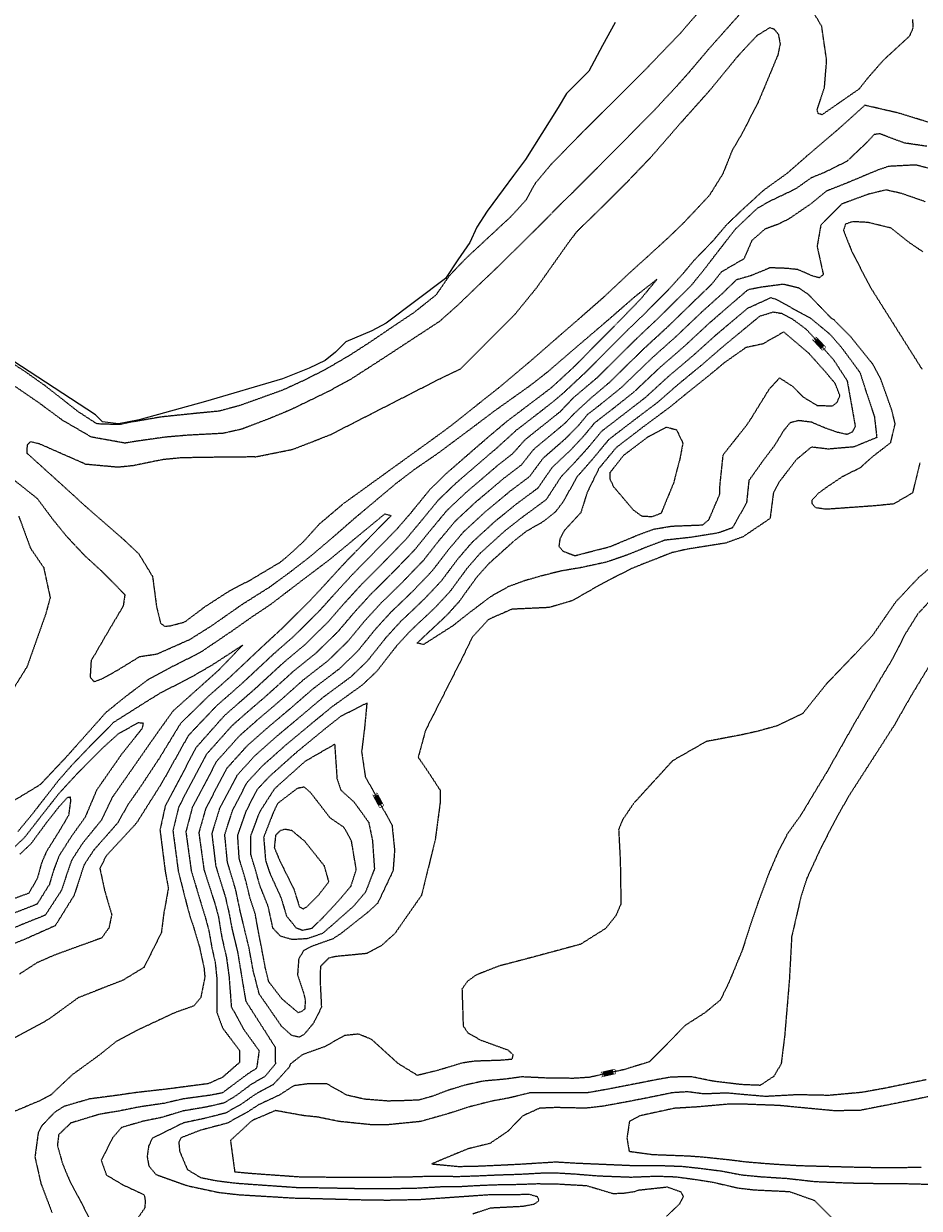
# Model space of a CAD drawing. Header units: feet. Extents: x 2234729 to 2255890, y 588345 to 614924.
# Tile 45 of 88: x 2246424 to 2246759, y 595066 to 595510. Entities that reach past the tile are written whole.
import ezdxf

# ---------------------------------------------------------------- set-up
doc = ezdxf.new("R2010")
doc.units = ezdxf.units.FT
doc.header["$MEASUREMENT"] = 0
doc.linetypes.add('OhDOT_USTN3', pattern=[0.22, 0.165, -0.055])
for name, color, linetype in [('DT_X_Contour_Major', 132, 'OhDOT_USTN3'), ('DT_X_Contour_Minor', 136, 'OhDOT_USTN3'), ('DT_X_Contour_Text', 251, 'Continuous'), ('Waterbodies', 7, 'Continuous')]:
    doc.layers.add(name, color=color, linetype=linetype)
doc.styles.add('L100', font='cceo.shx', dxfattribs={"height": 2})
picture_1 = doc.add_image_def('image1.sid', size_in_pixel=(17786, 6468))

msp = doc.modelspace()

# ---------------------------------------------------------------- linework, layer by layer
at = {"layer": 'DT_X_Contour_Major'}
for points in [[(2246761.96, 595463.75), (2246753.59, 595464.97), (2246744.23, 595468.46), (2246742.15, 595468.14), (2246739.7, 595465.44), (2246732.01, 595458.13), (2246723.73, 595454.01), (2246718.58, 595451.89), (2246712.86, 595447.87), (2246711.71, 595447.26), (2246703.35, 595443.27), (2246698.48, 595440.56), (2246690.28, 595432.78), (2246683.15, 595423.61), (2246678.76, 595417.86), (2246673.69, 595411.6), (2246672.47, 595410.4), (2246661.31, 595399.34), (2246652.97, 595391.45), (2246638.68, 595377.26), (2246629.62, 595369.6), (2246624.64, 595364.35), (2246623.27, 595363.25), (2246611.51, 595353.85), (2246606.89, 595348.66), (2246601.09, 595344.09), (2246589.27, 595333.99), (2246582.19, 595327.28), (2246575.71, 595319.45), (2246570.18, 595312.61), (2246561.15, 595303.27), (2246554.09, 595296.33), (2246547.54, 595289.16), (2246541.5, 595282.03), (2246533.36, 595274.06), (2246524.72, 595267.08), (2246514.62, 595257.92), (2246507.78, 595252.04), (2246501.83, 595246.8), (2246492.21, 595236), (2246481.88, 595216.4), (2246479.71, 595207.4), (2246481.7, 595192.34), (2246484.78, 595180.16), (2246486.05, 595175.46), (2246487.41, 595171.42), (2246489.67, 595163.83), (2246491.33, 595156.22), (2246491.66, 595152.62), (2246490.13, 595144.96), (2246487.54, 595141.84), (2246480.52, 595139.36), (2246466.6, 595132.85), (2246458.71, 595128.69), (2246452.5, 595123.71), (2246441.97, 595116.02), (2246433.96, 595108.46), (2246429.99, 595106.38), (2246417.81, 595101.25)], [(2246711.72, 595398.97), (2246716.52, 595395.45), (2246717.28, 595394.72), (2246721.95, 595389.53), (2246727.11, 595383.67), (2246732.07, 595376.02), (2246733.68, 595367.07), (2246735.11, 595358.94), (2246734, 595356.74), (2246732.05, 595355.84), (2246728.49, 595356.63), (2246723.94, 595358.21), (2246718.77, 595360.43), (2246713.97, 595361.03), (2246710.74, 595360.21), (2246708.31, 595357.26), (2246704.9, 595351.69), (2246700.8, 595346.28), (2246695.31, 595338.59), (2246694.42, 595330.18), (2246689.12, 595320.86), (2246684.15, 595319.07), (2246682.86, 595318.78), (2246673.29, 595317.27), (2246663.94, 595316.25), (2246663.07, 595315.97), (2246656.43, 595313.44), (2246649.71, 595310.69), (2246641.94, 595308.01), (2246632.34, 595305.95), (2246625.32, 595304.77), (2246618.13, 595303), (2246611.49, 595301.1), (2246605.2, 595298.81), (2246598.59, 595295.08), (2246591.08, 595289.39), (2246584.48, 595284.18), (2246573.56, 595277.2), (2246571.08, 595277.7), (2246572.14, 595278.7), (2246582.26, 595288.17), (2246586.87, 595293.27), (2246593.43, 595302.38), (2246598, 595307.51), (2246607.49, 595316.04), (2246612.1, 595319.68), (2246618.52, 595323.36), (2246622.98, 595326.95), (2246625.96, 595330.84), (2246631.13, 595340.19), (2246631.78, 595340.84), (2246637.04, 595346.87), (2246642.91, 595353.98), (2246651.44, 595360.54), (2246661.18, 595367.91), (2246668.22, 595374.09), (2246677.81, 595381.99), (2246685.63, 595388.79), (2246699.48, 595400.22), (2246704.46, 595401.71), (2246707.48, 595401.22), (2246711.72, 595398.97)], [(2246763.18, 595293.65), (2246758.54, 595288.64), (2246753.78, 595281.01), (2246749.09, 595271.81), (2246744.12, 595263.58), (2246739.61, 595255.85), (2246734.85, 595247.71), (2246729.59, 595238.45), (2246724.42, 595229.31), (2246719.2, 595220.68), (2246714.91, 595213.52), (2246709.65, 595206.15), (2246706.26, 595199.59), (2246702.76, 595191.42), (2246698.76, 595180.64), (2246696.09, 595172.88), (2246692.88, 595162.87), (2246687.9, 595150.79), (2246684.61, 595144.02), (2246678.79, 595139.25), (2246671.49, 595134.56), (2246664.66, 595127.57), (2246658, 595120.89), (2246648.47, 595117.94), (2246643.15, 595116.82), (2246635.64, 595115.09), (2246629.75, 595114.72), (2246620.35, 595114.79), (2246610.4, 595115.27), (2246603.89, 595114.4), (2246595.88, 595113.69), (2246589.02, 595112.17), (2246582.61, 595110.22), (2246576.83, 595108), (2246571.78, 595106.59), (2246566.42, 595106.37), (2246560.25, 595106.22), (2246551.43, 595106.9), (2246544.74, 595108.46), (2246537.33, 595112.67), (2246530.18, 595112.65), (2246524.95, 595111.95), (2246519.48, 595108.41), (2246511.93, 595104.9), (2246507.02, 595101.73), (2246499.94, 595097.9), (2246489.89, 595095.25), (2246482.75, 595092.44), (2246481.9, 595090.81), (2246482.24, 595087.39), (2246485.12, 595080.59), (2246490.06, 595077.59), (2246495.87, 595076.42), (2246503.43, 595075.48), (2246514.34, 595074.7), (2246525.85, 595073.91), (2246536.61, 595073.75), (2246551.23, 595073.47), (2246561.79, 595073.48), (2246570.88, 595073.64), (2246579.79, 595074.16), (2246587.44, 595074.26), (2246593.89, 595074.63), (2246600.48, 595074.9), (2246609.67, 595075.06), (2246616.22, 595075.3), (2246623.58, 595075.19), (2246634.52, 595074.58), (2246644.39, 595071.63), (2246648.26, 595071.71), (2246652.9, 595072.43), (2246654.03, 595072.9), (2246664.69, 595074.07), (2246669.84, 595072.25), (2246670.71, 595070.49), (2246669.4, 595067.76), (2246664.5, 595063.06)], [(2246556.36, 595180.32), (2246553.03, 595177.22), (2246542.66, 595168.98), (2246539.59, 595166.96), (2246531.95, 595164.25), (2246528.71, 595162.66), (2246526.8, 595159.47), (2246526.36, 595153.55), (2246528.55, 595146.86), (2246529.28, 595144.03), (2246529.03, 595140.6), (2246527.75, 595139.68), (2246526.61, 595139.32), (2246520.52, 595144.49), (2246515.58, 595150.9), (2246514.35, 595155.9), (2246512.87, 595163.81), (2246511.89, 595168.76), (2246510.5, 595176.43), (2246508.57, 595182.21), (2246506.94, 595188.99), (2246504.53, 595197.05), (2246503.97, 595205.7), (2246507.16, 595214.84), (2246511.27, 595222.9), (2246515.99, 595227.92), (2246525.79, 595236.68), (2246536.65, 595245.65), (2246542.66, 595250.4), (2246552.31, 595255.29), (2246551.42, 595245.79), (2246550.34, 595237.05), (2246551.71, 595227.76), (2246556.79, 595218.46), (2246561.73, 595209.59), (2246562.68, 595200.11), (2246562.1, 595192.43), (2246556.36, 595180.32)], [(2246418.55, 595199.62), (2246424.16, 595204.9), (2246429.66, 595211.97), (2246437.02, 595221.37), (2246443.86, 595228.81), (2246453.05, 595238.11), (2246459.48, 595243.93), (2246466.83, 595247.95), (2246468.58, 595247.79), (2246468.18, 595245.72), (2246460.5, 595236.08), (2246451.14, 595222.64), (2246446.83, 595212.46), (2246441.73, 595205.34), (2246437.04, 595197.97), (2246435.1, 595192.84), (2246433.46, 595187.31), (2246428.85, 595179.96), (2246419.6, 595176.34)]]:
    msp.add_lwpolyline(points, dxfattribs=at)
at = {"layer": 'DT_X_Contour_Minor'}
for points in [[(2246685.73, 595524.66), (2246669.72, 595506.17), (2246655.84, 595491.73), (2246633.15, 595469.13), (2246621.51, 595457.25), (2246615.34, 595449.9), (2246611.9, 595443.67), (2246606.34, 595437.54), (2246589.08, 595421.49), (2246583.12, 595415.21), (2246578.17, 595408.04), (2246569.86, 595401.43), (2246561.59, 595395.91), (2246553.43, 595390.36), (2246545.75, 595385.41), (2246537.15, 595380.36), (2246529.09, 595376.25), (2246520.52, 595372.32), (2246511.74, 595369.18), (2246504.65, 595366.65), (2246496.93, 595364.56), (2246488.07, 595363.71), (2246475.44, 595362.4), (2246465.22, 595360.64), (2246464.22, 595360.53), (2246459.65, 595359.52), (2246451.61, 595359.79), (2246450.85, 595360.08), (2246444.19, 595364.41), (2246432.05, 595373.97), (2246423.98, 595379.67), (2246413.63, 595386.27)], [(2246697.56, 595519.58), (2246680.43, 595500.35), (2246672.61, 595491.11), (2246668.33, 595486.32), (2246659.33, 595476.64), (2246637.8, 595454.91), (2246629.48, 595446.6), (2246624.45, 595441.67), (2246616.45, 595433.53), (2246601.11, 595418.43), (2246588.28, 595406.16), (2246587.12, 595404.95), (2246579.49, 595398.16), (2246566.28, 595389.51), (2246559, 595384.72), (2246547.19, 595377.1), (2246545.83, 595376.23), (2246537.93, 595371.95), (2246523.78, 595365.09), (2246516.11, 595361.9), (2246505.49, 595357.83), (2246498.43, 595356.24), (2246485.22, 595355.55), (2246476.68, 595354.81), (2246475.85, 595354.69), (2246465.17, 595353.17), (2246461.81, 595352.6), (2246449.23, 595354.85), (2246438.5, 595361.08), (2246429.52, 595367.73), (2246419.38, 595374.68)], [(2246756.52, 595511.27), (2246756.76, 595508.13), (2246755.37, 595504.95), (2246745.66, 595496), (2246739.91, 595489.42), (2246736.58, 595485.21), (2246722.69, 595475.57), (2246721.26, 595476.01), (2246720.85, 595477.44), (2246723.62, 595485.81), (2246724.42, 595495.92), (2246722.58, 595508.7), (2246718.67, 595515.22)], [(2246510.37, 595347.42), (2246524.62, 595350.29), (2246538.74, 595355.8), (2246580.48, 595377.13), (2246587.43, 595380.43), (2246607.68, 595400.76), (2246615.77, 595410.67), (2246628.14, 595428.17), (2246631, 595431.91), (2246640.1, 595440.77), (2246649.72, 595450.36), (2246658.72, 595459.79), (2246670.01, 595472.76), (2246680.71, 595484.74), (2246691.37, 595497.73), (2246698.34, 595505.22), (2246703.18, 595508.21), (2246704.73, 595507.68), (2246706.36, 595505.64), (2246707.01, 595502.05), (2246706.16, 595497.96), (2246702.8, 595489.87), (2246698.81, 595480.35), (2246692.75, 595468.52), (2246689.04, 595462.17), (2246685.54, 595453.41), (2246680.49, 595445.32), (2246679.52, 595444.28), (2246670.76, 595434.95), (2246664.97, 595429.38), (2246656.9, 595422.01), (2246650.81, 595416.5), (2246641.18, 595407.45), (2246630.97, 595398.49), (2246625.55, 595393.79), (2246614.08, 595383.78), (2246601.77, 595373.38), (2246595.07, 595368.09), (2246584.66, 595359.78), (2246579.99, 595356.27), (2246543.48, 595329.89)], [(2246764.32, 595472.2), (2246751.3, 595476.2), (2246738.7, 595479.11), (2246733.99, 595474.84), (2246729.36, 595470.67), (2246717.04, 595460.13), (2246709.63, 595453.65), (2246700.87, 595447.33), (2246692.61, 595439.78), (2246687.41, 595434.81), (2246686.57, 595433.92), (2246681.61, 595428.07), (2246674.69, 595420.95), (2246670.84, 595416.3), (2246665.18, 595410.04), (2246656.83, 595401.61), (2246649.92, 595394.92), (2246634.18, 595379.13), (2246625.8, 595371.32), (2246621.57, 595367.73), (2246608.13, 595357.3), (2246600.26, 595350.15), (2246598.72, 595348.88), (2246585.62, 595337.58), (2246579.03, 595331.24), (2246572.16, 595322.86), (2246566.84, 595316.48), (2246556.93, 595306.29), (2246550.48, 595299.86), (2246543.52, 595292.24), (2246537.85, 595285.72), (2246529.03, 595277.05), (2246521.06, 595270.36), (2246510.21, 595260.37), (2246504.18, 595255.11), (2246499, 595250.58), (2246488.4, 595238.62), (2246476.83, 595216.72), (2246474.86, 595207.74), (2246476.83, 595192.18), (2246478, 595185.99), (2246476.64, 595178.32), (2246476.41, 595177.45), (2246475.37, 595169.24), (2246468.89, 595156.29), (2246461.06, 595151.5), (2246444.29, 595144.91), (2246432.9, 595136.66), (2246419.01, 595129.09)], [(2246764.59, 595455.02), (2246757.74, 595456.75), (2246747.63, 595456.23), (2246743.55, 595454.85), (2246732.2, 595450.09), (2246724.26, 595446.94), (2246718.45, 595442.15), (2246710.3, 595436.57), (2246706.46, 595434.64), (2246701.3, 595432.74), (2246696.41, 595428.44), (2246693.46, 595421.62), (2246685.07, 595416.73), (2246681.3, 595412.01), (2246675.11, 595406.07), (2246664.61, 595395.87), (2246656.02, 595387.98), (2246643.18, 595375.39), (2246636.24, 595369.53), (2246629.97, 595363.72), (2246626.22, 595359.8), (2246624.97, 595358.77), (2246614.89, 595350.4), (2246610.04, 595344.37), (2246603.45, 595339.3), (2246592.91, 595330.4), (2246585.35, 595323.33), (2246579.25, 595316.04), (2246573.51, 595308.74), (2246565.37, 595300.25), (2246557.7, 595292.8), (2246551.55, 595286.07), (2246545.15, 595278.33), (2246537.69, 595271.07), (2246528.39, 595263.8), (2246519.02, 595255.46), (2246511.38, 595248.97), (2246504.66, 595243.03), (2246496.02, 595233.38), (2246486.94, 595216.09), (2246484.56, 595207.06), (2246486.56, 595192.49), (2246489.87, 595181.4), (2246491.92, 595174.66), (2246493.13, 595170.15), (2246494.32, 595163.49), (2246495.53, 595158.15), (2246496.16, 595151.93), (2246496.16, 595139.4), (2246498.34, 595133.54), (2246504.68, 595125.12), (2246504.69, 595120.72), (2246498.26, 595115.1), (2246492.95, 595112.72), (2246483, 595111.42), (2246477.37, 595110.68), (2246465.66, 595109.36), (2246458.94, 595108.37), (2246448.5, 595107), (2246438.85, 595104.19), (2246435.45, 595102.01), (2246430.56, 595096.88), (2246429.28, 595094.27), (2246428.05, 595085.28), (2246430.3, 595075.31), (2246434.47, 595064.42)], [(2246761.32, 595443.02), (2246752.36, 595446.11), (2246746.61, 595447.4), (2246740.67, 595445.98), (2246739.5, 595445.61), (2246730.07, 595442.14), (2246722.23, 595434.22), (2246720.84, 595426.28), (2246723.17, 595415.69), (2246721.66, 595414.51), (2246719.38, 595415.08), (2246713.66, 595417.57), (2246709.62, 595418.02), (2246703.21, 595418.25), (2246695.98, 595415.26)], [(2246760.41, 595424.28), (2246755.38, 595427.67), (2246748.53, 595433.14), (2246739.92, 595435.24), (2246734.09, 595435.54), (2246731.46, 595434.6), (2246730.72, 595432.22), (2246733.93, 595424.13), (2246734.58, 595422.91), (2246740.82, 595410.92), (2246760.08, 595380.33)], [(2246406.36, 595349.77), (2246428.9, 595331.9), (2246434.99, 595323.74), (2246439.76, 595317.88), (2246446.58, 595310.57), (2246452.94, 595304.75), (2246461.72, 595295.88), (2246461.09, 595291.54), (2246455.02, 595281.33), (2246449.88, 595272.43), (2246449.09, 595271.3), (2246448.72, 595264.95), (2246450.23, 595263.27), (2246453.18, 595264.39), (2246458.85, 595267.5), (2246467.3, 595272.68), (2246473.75, 595273.64), (2246486.02, 595279.08), (2246494.08, 595284.13), (2246505.49, 595292.12), (2246516.03, 595298.78), (2246523.72, 595304.42), (2246531.01, 595310.06), (2246539.35, 595317.14), (2246547.59, 595324.34), (2246555.38, 595330.9), (2246563.2, 595337.45), (2246570.07, 595342.73), (2246578.9, 595348.79), (2246591.17, 595357.94), (2246600.13, 595364.7), (2246613.41, 595374.15), (2246620.14, 595379.42), (2246627.5, 595385.78), (2246643.54, 595399.51), (2246651.74, 595406.67), (2246652.93, 595407.7), (2246660.88, 595413.94), (2246654.95, 595406.72), (2246648.69, 595400.24), (2246646.87, 595398.4), (2246629.67, 595381), (2246621.48, 595373.44), (2246619.87, 595372.21), (2246604.74, 595360.76), (2246597.93, 595355.02), (2246596.36, 595353.67), (2246581.98, 595341.17), (2246575.87, 595335.19), (2246568.62, 595326.28), (2246563.5, 595320.35), (2246552.7, 595309.31), (2246546.87, 595303.38), (2246539.51, 595295.33), (2246534.2, 595289.41), (2246524.7, 595280.04), (2246517.4, 595273.64), (2246505.8, 595262.82), (2246500.57, 595258.18), (2246496.16, 595254.35), (2246485.49, 595243.11), (2246475.57, 595225.35), (2246468.9, 595214.78), (2246466.35, 595210.73), (2246465.2, 595209.35), (2246454.68, 595197.98), (2246452.38, 595193.27), (2246454.14, 595185.07), (2246456.79, 595176.02), (2246455.79, 595171.12), (2246453.07, 595167.29), (2246445.37, 595164.53), (2246435.39, 595160.87), (2246428.86, 595158.03), (2246422.33, 595153.8)], [(2246695.98, 595415.26), (2246690.65, 595413.74), (2246686.75, 595410.01), (2246685.84, 595409.06), (2246677.74, 595401.75), (2246667.91, 595392.4), (2246659.07, 595384.51), (2246647.68, 595373.52), (2246640.04, 595367.28), (2246634.94, 595363.35), (2246631.42, 595359.09), (2246626.68, 595354.29), (2246618.27, 595346.94), (2246613.2, 595340.07), (2246605.81, 595334.5), (2246596.56, 595326.81), (2246588.51, 595319.37), (2246582.8, 595312.62), (2246576.85, 595304.87), (2246569.59, 595297.23), (2246561.31, 595289.28), (2246555.56, 595282.99), (2246548.8, 595274.64), (2246542.02, 595268.09), (2246532.05, 595260.51), (2246523.43, 595253.01), (2246514.98, 595245.9), (2246507.49, 595239.25), (2246499.83, 595230.76), (2246491.99, 595215.78), (2246489.41, 595206.72), (2246491.33, 595192.88), (2246495.45, 595180.07), (2246496.72, 595175.37), (2246497.99, 595167.63), (2246499.73, 595160.09), (2246500.71, 595152.92), (2246501.56, 595141.55), (2246506.34, 595132.88), (2246511.98, 595125.07), (2246511.04, 595118.49), (2246507.68, 595116.35), (2246498.17, 595109.25), (2246493.61, 595108.37), (2246483.52, 595107), (2246476.39, 595105.36), (2246467.02, 595103.99), (2246459.54, 595102.48), (2246452.21, 595101.26), (2246441.54, 595098.01), (2246436.96, 595093.67), (2246436.46, 595089.63), (2246438.41, 595082.67), (2246441.04, 595076.43), (2246444.2, 595070.42), (2246448.82, 595061.67)], [(2246759.32, 595345.21), (2246756.56, 595333.94), (2246749.48, 595329.82), (2246742.7, 595329.14), (2246724.29, 595327.81), (2246720.33, 595328.38), (2246719.07, 595329.77), (2246718.99, 595331.32), (2246721.54, 595334.01), (2246724.47, 595336.14), (2246730.53, 595340.2), (2246737.09, 595343.47), (2246741.57, 595347.52), (2246748.41, 595352.79), (2246750.07, 595359.93), (2246748.73, 595365.2), (2246744.7, 595376.57), (2246741.69, 595382.15), (2246733.43, 595392.42), (2246727.23, 595398.72), (2246726.3, 595399.24), (2246717.52, 595408.32), (2246714.09, 595410.65), (2246708.19, 595412.08), (2246700.23, 595411.02), (2246694.98, 595410.04), (2246690.39, 595406.12), (2246680.37, 595397.43), (2246671.21, 595388.93), (2246662.12, 595381.03), (2246652.18, 595371.65), (2246643.84, 595365.03), (2246637.6, 595360.22), (2246633.29, 595355.02), (2246628.38, 595349.8), (2246621.66, 595343.49), (2246616.35, 595335.78), (2246608.17, 595329.71), (2246600.2, 595323.22), (2246591.68, 595315.42), (2246586.34, 595309.21), (2246580.19, 595301), (2246573.81, 595294.21), (2246564.92, 595285.75), (2246559.57, 595279.9), (2246552.45, 595270.95), (2246546.36, 595265.1), (2246535.71, 595257.23), (2246527.84, 595250.56), (2246518.58, 595242.82), (2246510.33, 595235.47), (2246503.65, 595228.14), (2246497.05, 595215.47), (2246494.27, 595206.38), (2246495.73, 595194.27), (2246499.35, 595182.58), (2246500.85, 595175.97), (2246501.83, 595170.59), (2246503.92, 595162.03), (2246505.25, 595153.91), (2246506.96, 595143.7), (2246514.06, 595132.58), (2246517.93, 595126.47), (2246518.06, 595120.11), (2246514.14, 595115.41), (2246509.1, 595112.53), (2246503.15, 595108.09), (2246498.76, 595105.47), (2246492.37, 595104), (2246483.59, 595102.52), (2246475.4, 595100.04), (2246468.48, 595098.64), (2246460.49, 595096.32), (2246457.14, 595092.46), (2246452.88, 595084), (2246454.84, 595078.5), (2246461, 595074.86), (2246468.96, 595071.12), (2246469.35, 595068.83), (2246469.19, 595066.2), (2246466.13, 595061.76)], [(2246705.2, 595406.59), (2246707.73, 595405.23), (2246718.34, 595399.43), (2246725.66, 595393.38), (2246729.33, 595389.17), (2246730.27, 595388.05), (2246736.88, 595379.08), (2246739.19, 595371.82), (2246742.3, 595362.5), (2246743.18, 595354.7), (2246734.62, 595351.17), (2246725.05, 595350.36), (2246718.69, 595351.11), (2246713.08, 595346.43), (2246706.6, 595337.97), (2246704.47, 595333.88), (2246703.24, 595324.41), (2246702.26, 595323.7), (2246693.04, 595317.49), (2246686.61, 595315.18), (2246672.35, 595312.91), (2246666.51, 595311.58), (2246655.94, 595307.45), (2246651.11, 595305.5), (2246645.19, 595302.42), (2246640.71, 595300.16), (2246629.12, 595293.56), (2246620.47, 595291.03), (2246606.59, 595290.39), (2246597.87, 595286.58), (2246591.78, 595279.95), (2246588.23, 595272.63), (2246582.46, 595261.21), (2246574.25, 595245.01), (2246571.52, 595234.98), (2246575.69, 595228.86), (2246579.72, 595222.67), (2246579.72, 595217.85), (2246577.9, 595204.12), (2246572.75, 595183.25), (2246562.86, 595169.04), (2246557.75, 595164.42), (2246552.25, 595161.46), (2246540.68, 595160.35), (2246537.97, 595159.71), (2246534.94, 595156.67), (2246534.77, 595151.84), (2246535.3, 595141.34), (2246532.34, 595135.38), (2246528.95, 595131.3), (2246526.95, 595130.11), (2246524.16, 595130.8), (2246520.41, 595134.18), (2246512.03, 595146.29), (2246509.8, 595154.91), (2246508.22, 595163.58), (2246505.43, 595175.15), (2246504.87, 595177.49), (2246503.22, 595185.35), (2246500.13, 595195.66), (2246499.12, 595206.04), (2246502.1, 595215.15), (2246507.46, 595225.52), (2246513.16, 595231.7), (2246522.19, 595239.75), (2246532.24, 595248.1), (2246539.37, 595253.95), (2246550.69, 595262.11), (2246556.1, 595267.25), (2246563.59, 595276.82), (2246568.53, 595282.22), (2246578.03, 595291.19), (2246583.53, 595297.13), (2246589.89, 595305.79), (2246594.84, 595311.46), (2246603.84, 595319.63), (2246610.54, 595324.92), (2246619.5, 595331.49), (2246625.04, 595340.03), (2246630.08, 595345.32), (2246635.16, 595350.95), (2246640.25, 595357.1), (2246647.64, 595362.79), (2246656.68, 595369.78), (2246665.17, 595377.56), (2246674.51, 595385.46), (2246683, 595393.11), (2246694.93, 595403.17), (2246703.51, 595407.08), (2246705.2, 595406.59)], [(2246727.65, 595374.88), (2246723.94, 595379.3), (2246717.74, 595386.25), (2246708.36, 595394.22), (2246700.49, 595389.74), (2246694.17, 595388.38), (2246686.05, 595382.66), (2246681.11, 595378.52), (2246671.27, 595370.62), (2246665.68, 595366.04), (2246655.24, 595358.3), (2246645.57, 595350.85), (2246639.14, 595343.06), (2246634.81, 595334.22), (2246632.37, 595326.54), (2246626.28, 595319.92), (2246624.55, 595316.62), (2246624.18, 595313.97), (2246625.74, 595312.14), (2246630.18, 595310.46), (2246634.94, 595311.7), (2246643.32, 595313.84), (2246644.46, 595314.31), (2246653.98, 595318.29), (2246659.64, 595320.37), (2246666.32, 595321.52), (2246678.02, 595321.98), (2246680.35, 595323.94), (2246684.43, 595333.53), (2246684.5, 595336.85), (2246685.7, 595348.27), (2246694.54, 595359.41), (2246696.41, 595362.26), (2246702.97, 595372.87), (2246706.81, 595377.02), (2246711.71, 595373.84), (2246715.57, 595369.92), (2246720.89, 595366.68), (2246726.7, 595366.58), (2246728.29, 595367.84), (2246729.39, 595370.29), (2246727.65, 595374.88)], [(2246667.73, 595340.1), (2246667.2, 595337.85), (2246662.44, 595326.32), (2246659.04, 595324.99), (2246655.28, 595325.19), (2246652.1, 595327.52), (2246644.79, 595336.13), (2246643.45, 595338.91), (2246643.33, 595341.54), (2246648.45, 595348.06), (2246657.67, 595355.04), (2246664.47, 595358.62), (2246668.22, 595357.6), (2246670.59, 595352.66), (2246669.52, 595346.91), (2246667.73, 595340.1)], [(2246464.84, 595344.15), (2246460.26, 595343.66), (2246458.89, 595343.57), (2246447.16, 595344.65), (2246429.73, 595352.31), (2246426.37, 595353.11), (2246425.1, 595351.84), (2246425.07, 595348.84), (2246439.45, 595335.84), (2246446.92, 595329.02), (2246448.33, 595327.77), (2246461.32, 595316.45), (2246466.94, 595311.13), (2246472.09, 595302.67), (2246473.55, 595291.53), (2246475.12, 595285.12), (2246476.75, 595283.98), (2246479.04, 595284.26), (2246484.18, 595285.66), (2246491.8, 595291.4), (2246500.99, 595297.34), (2246508.71, 595301.35), (2246519.82, 595307.97), (2246522.4, 595310.05), (2246528.58, 595315.7), (2246534.54, 595322.32), (2246543.48, 595329.89)], [(2246510.37, 595347.42), (2246500.49, 595347.37), (2246482.89, 595347.09), (2246475.85, 595346.4), (2246464.84, 595344.15)], [(2246416.27, 595216.37), (2246430.12, 595224.79), (2246440.18, 595235.47), (2246443.66, 595239.39), (2246454.69, 595251.79), (2246461.94, 595257.66), (2246470.27, 595263.94), (2246478.76, 595268.59), (2246490.07, 595274.29), (2246501.97, 595282.36), (2246509.46, 595287.65), (2246516.22, 595292.16), (2246527.62, 595300.87), (2246538.42, 595309.04), (2246545.89, 595315.22), (2246547.29, 595316.39), (2246559, 595326.07), (2246561.4, 595325.49), (2246560.16, 595324.22), (2246548.48, 595312.33), (2246543.26, 595306.91), (2246535.5, 595298.42), (2246530.54, 595293.11), (2246520.37, 595283.03), (2246513.74, 595276.92), (2246501.4, 595265.28), (2246494.46, 595259.08), (2246493.33, 595258.13), (2246482.62, 595247.7), (2246474.51, 595234.42), (2246467.78, 595224.22), (2246462.79, 595217.06), (2246459.03, 595210.35), (2246450.17, 595200.29), (2246446.46, 595194.72), (2246443.05, 595184.22), (2246442.57, 595183.01), (2246435.67, 595171.89), (2246424.15, 595166.74), (2246419.14, 595164.73)], [(2246422, 595325.21), (2246426.36, 595313.33), (2246431.33, 595305.99), (2246433.76, 595294.71), (2246432.03, 595288.46), (2246425.09, 595268.83), (2246419.55, 595259.96)], [(2246764.38, 595306.99), (2246758.81, 595302.22), (2246750.29, 595293.16), (2246741.54, 595280.53), (2246735.21, 595273.73), (2246734.14, 595272.66), (2246724.54, 595262.65), (2246715.41, 595251.3), (2246705.8, 595246.71), (2246698.83, 595244.75), (2246692.55, 595243.35), (2246679.33, 595240.85), (2246666.71, 595233.62), (2246652.21, 595217.73), (2246648.06, 595211.61), (2246646.55, 595207.9), (2246647.15, 595196.43), (2246647.41, 595180.02), (2246645.45, 595175.53), (2246641.69, 595170.84), (2246632.21, 595164.9), (2246614.03, 595159.99), (2246601.71, 595156.76), (2246593.1, 595153.37), (2246589.96, 595151.05), (2246587.92, 595148.17), (2246588.35, 595134.37), (2246590.08, 595131.83), (2246594.74, 595129.13), (2246605.06, 595125.38), (2246606.98, 595123.66), (2246606.61, 595121.83), (2246602.35, 595121.46), (2246592.61, 595121.15), (2246587.92, 595120.44), (2246579.28, 595117.82), (2246571.27, 595115.82), (2246564.01, 595120.28), (2246554.08, 595129.32), (2246549.15, 595131.3), (2246543.97, 595130.76), (2246536.57, 595126.6), (2246528.29, 595123.65), (2246523.68, 595120.11), (2246523.22, 595118.87), (2246517.24, 595112.34), (2246510.52, 595108.71), (2246505.08, 595104.91), (2246499.35, 595101.69), (2246491.13, 595099.62), (2246483.65, 595098.05), (2246472.02, 595092.28), (2246470.63, 595089.42), (2246470.06, 595085.43), (2246470.67, 595082), (2246473.31, 595078.76), (2246474.23, 595078.39), (2246485.03, 595074.55), (2246496.89, 595072.01), (2246504.3, 595071.17), (2246518.64, 595070.31), (2246524.71, 595069.93), (2246531.62, 595069.78), (2246551.2, 595069.26), (2246560.12, 595069.15), (2246572.01, 595069.38), (2246583.7, 595070.19), (2246588.16, 595070.51), (2246597.92, 595071.18), (2246599.09, 595071.19), (2246613.17, 595071.32), (2246616.08, 595070.49), (2246616.73, 595068.94), (2246614.9, 595067.55), (2246610.65, 595066.73), (2246598.59, 595066.12), (2246591.92, 595063.89)], [(2246421.67, 595207.13), (2246426.8, 595213.32), (2246436.73, 595226.08), (2246442.02, 595232.14), (2246448.36, 595238.75), (2246457.61, 595248.13), (2246467.67, 595254.48), (2246474.96, 595259.03), (2246486.58, 595264.99), (2246494.6, 595269.66), (2246505.87, 595276.99), (2246496.85, 595267.59), (2246490.5, 595261.9), (2246479.75, 595252.29), (2246473.44, 595243.49), (2246464.52, 595230.68), (2246456.96, 595219.85), (2246452.93, 595211.4), (2246445.95, 595202.82), (2246441.75, 595196.35), (2246439.7, 595190.38), (2246438.01, 595185.16), (2246431.96, 595175.85), (2246420.61, 595171.27)], [(2246762.82, 595269.17), (2246756.16, 595258.21), (2246749.65, 595246.83), (2246742.06, 595234.99), (2246733.13, 595221.11), (2246728.92, 595213.83), (2246722.51, 595201.55), (2246717.01, 595189.63), (2246714.82, 595182.88), (2246711.32, 595167.76), (2246710.45, 595151.55), (2246708.69, 595130.6), (2246707.38, 595120.09), (2246704.59, 595115.43), (2246699.53, 595112.09), (2246692.31, 595112.39), (2246682.31, 595113.61), (2246681.37, 595113.76), (2246673.66, 595115.34), (2246666, 595115.17), (2246659.89, 595114.05), (2246650.08, 595112.12), (2246641.89, 595110.54), (2246634.92, 595109.32), (2246626.45, 595109.25), (2246619.89, 595109.33), (2246613.21, 595109.25), (2246605.42, 595107.34), (2246599.14, 595106.22), (2246590.13, 595103.89), (2246582.81, 595101.51), (2246572.37, 595098.55), (2246571.18, 595098.43), (2246560.19, 595097.34), (2246553.71, 595097.36), (2246541.84, 595098.58), (2246533.95, 595100.2), (2246528.44, 595100.78), (2246518.12, 595102.66), (2246509.69, 595099.07), (2246508.95, 595098.56), (2246501.25, 595091.45), (2246502.84, 595079.73), (2246508.27, 595079.24), (2246510.05, 595079.09), (2246527, 595077.89), (2246541.6, 595077.73), (2246551.26, 595077.68), (2246563.46, 595077.8), (2246569.75, 595077.91), (2246575.89, 595078.12), (2246586.71, 595078.01), (2246593.22, 595078.23), (2246601.88, 595078.61), (2246609.51, 595078.84), (2246617.95, 595079.31), (2246623.35, 595079.33), (2246629.69, 595078.97), (2246638.98, 595078.22), (2246651.15, 595077.76), (2246660.8, 595078.12), (2246667.89, 595077.87), (2246675.55, 595076.84), (2246682.01, 595075.81), (2246691.26, 595073.67), (2246697.34, 595072.97), (2246710.52, 595072.34), (2246719.84, 595069.04), (2246730.27, 595058.53)], [(2246541.12, 595227.03), (2246542.54, 595222.69), (2246547.58, 595218.12), (2246553, 595210.61), (2246554.4, 595203.81), (2246555.14, 595193.13), (2246551.82, 595184.48), (2246547.35, 595179.2), (2246539.69, 595172.42), (2246535.7, 595168.98), (2246529.86, 595166.98), (2246524.42, 595166.68), (2246519.97, 595167.94), (2246517.16, 595170.96), (2246515.38, 595179.08), (2246512.26, 595186.93), (2246510.67, 595192.63), (2246508.93, 595198.44), (2246508.82, 595205.36), (2246512.22, 595214.53), (2246517.81, 595223.22), (2246518.82, 595224.15), (2246529.29, 595233.53), (2246540.25, 595239.85), (2246541.12, 595227.03)], [(2246538.51, 595212.3), (2246531.24, 595221.73), (2246528.87, 595223.81), (2246526.22, 595223.26), (2246518.89, 595217.67), (2246517.27, 595214.22), (2246513.67, 595205.02), (2246514.39, 595196.27), (2246515.95, 595191.64), (2246520.18, 595182.33), (2246522.21, 595175.55), (2246525.77, 595171.13), (2246528.34, 595170.19), (2246531.81, 595171), (2246536.07, 595175.16), (2246541.67, 595181.17), (2246546.39, 595186.75), (2246548.35, 595192.89), (2246546.56, 595203.62), (2246543.75, 595208.7), (2246538.51, 595212.3)], [(2246422.42, 595198.63), (2246426.66, 595202.66), (2246432.51, 595210.62), (2246437.13, 595216.47), (2246440.35, 595220.02), (2246441.25, 595220.1), (2246441.37, 595218.59), (2246440.66, 595213.24), (2246437.51, 595207.87), (2246432.33, 595199.6), (2246430.5, 595195.29), (2246428.91, 595189.47), (2246425.75, 595184.06), (2246418.6, 595181.4)], [(2246517.67, 595201.2), (2246519.64, 595196.36), (2246524.98, 595185.57), (2246527.07, 595178.92), (2246528.54, 595178.19), (2246530.09, 595179.17), (2246534.13, 595183.25), (2246538.1, 595188.33), (2246536.41, 595194.26), (2246529.04, 595203.52), (2246524.26, 595207.49), (2246521.65, 595207.98), (2246519.81, 595207.45), (2246518.14, 595205.73), (2246517.67, 595201.2)], [(2246761.64, 595114.19), (2246745.81, 595110.93), (2246737.48, 595109.44), (2246725.22, 595108.33), (2246713.48, 595108.57), (2246701.54, 595107.93), (2246693.07, 595108.66), (2246687.14, 595109.22), (2246678.5, 595108.87), (2246672.4, 595109.68), (2246666.68, 595109.33), (2246658.77, 595107.7), (2246650.89, 595106.15), (2246640.62, 595104.27), (2246634.21, 595103.54), (2246623.14, 595103.78), (2246616.96, 595103.53), (2246610.68, 595100.68), (2246605.06, 595094.88), (2246598.39, 595090.36), (2246590.23, 595088.34), (2246584.11, 595085.84), (2246576.58, 595082.7), (2246586.4, 595081.75), (2246592.54, 595081.83), (2246603.28, 595082.31), (2246609.34, 595082.61), (2246623.12, 595083.46), (2246628.99, 595083.1), (2246631.15, 595082.99), (2246650.72, 595082.15), (2246660.76, 595082.14), (2246670.34, 595081.79), (2246677.18, 595081.04), (2246685.15, 595080.02), (2246692.52, 595078.6), (2246699.75, 595077.9), (2246709.39, 595077.29), (2246720.06, 595076.09), (2246732.94, 595075.56), (2246744.91, 595075.36), (2246754.22, 595075.3), (2246773.18, 595074.81)], [(2246766.26, 595108.69), (2246756.78, 595106.65), (2246747, 595104.69), (2246736.95, 595102.73), (2246727.4, 595102.56), (2246706.42, 595104.56), (2246693.01, 595105.06), (2246688.13, 595105.09), (2246675.63, 595103.98), (2246667.36, 595103.49), (2246654.43, 595100.67), (2246650.61, 595098.67), (2246649.65, 595092.35), (2246650.49, 595087.41), (2246659.4, 595086.2), (2246660.73, 595086.16), (2246672.8, 595085.7), (2246678.81, 595085.24), (2246688.28, 595084.24), (2246693.77, 595083.53), (2246702.15, 595082.83), (2246706.46, 595082.53), (2246714.29, 595082.07), (2246737.71, 595081.44), (2246749.34, 595081.3), (2246759.98, 595081.5)]]:
    msp.add_lwpolyline(points, dxfattribs=at)
at = {"layer": 'Waterbodies'}
msp.add_lwpolyline([(2246645.25, 595510.06), (2246640.57, 595501.46), (2246635.36, 595491.83), (2246627.02, 595483.5), (2246623.9, 595478.29), (2246611.66, 595458.76), (2246607.23, 595452.77), (2246603.33, 595447.56), (2246597.34, 595439.49), (2246593.43, 595433.5), (2246590.83, 595427.77), (2246586.4, 595421.26), (2246581.71, 595414.23), (2246559.58, 595397.56), (2246554.11, 595394.69), (2246544.47, 595390.53), (2246540.57, 595386.62), (2246536.66, 595383.5), (2246530.67, 595380.63), (2246520.77, 595376.73), (2246491.87, 595368.13), (2246467.13, 595361.36), (2246459.32, 595359.8), (2246453.33, 595360.58), (2246450.72, 595363.18), (2246336.14, 595437.92)], dxfattribs=at)

# ---------------------------------------------------------------- texts
at = {"layer": 'DT_X_Contour_Text', "linetype": 'Continuous', "lineweight": -3, "char_height": 2, "width": 3.8236, "attachment_point": 5, "style": 'L100', "bg_fill": 1, "box_fill_scale": 1, "bg_fill_color": 9, "bg_fill_transparency": 0}
for s, insert, rotation in [('1060', (2246721.61, 595389.89, 680), 312.6607), ('1050', (2246556.55, 595218.89, 680), 298.1882), ('1060', (2246642.67, 595116.71, 680), 12.5618)]:
    msp.add_mtext(s, dxfattribs=dict(at, insert=insert, rotation=rotation))

# ---------------------------------------------------------------- pictures from other files: only their frames are drawn
image = msp.add_image(picture_1, insert=(2243173.45, 594670.71), size_in_units=(8711.37, 3167.95), dxfattribs=dict(fade=50))
image.dxf.flags = 7

doc.saveas('drawing.dxf')
